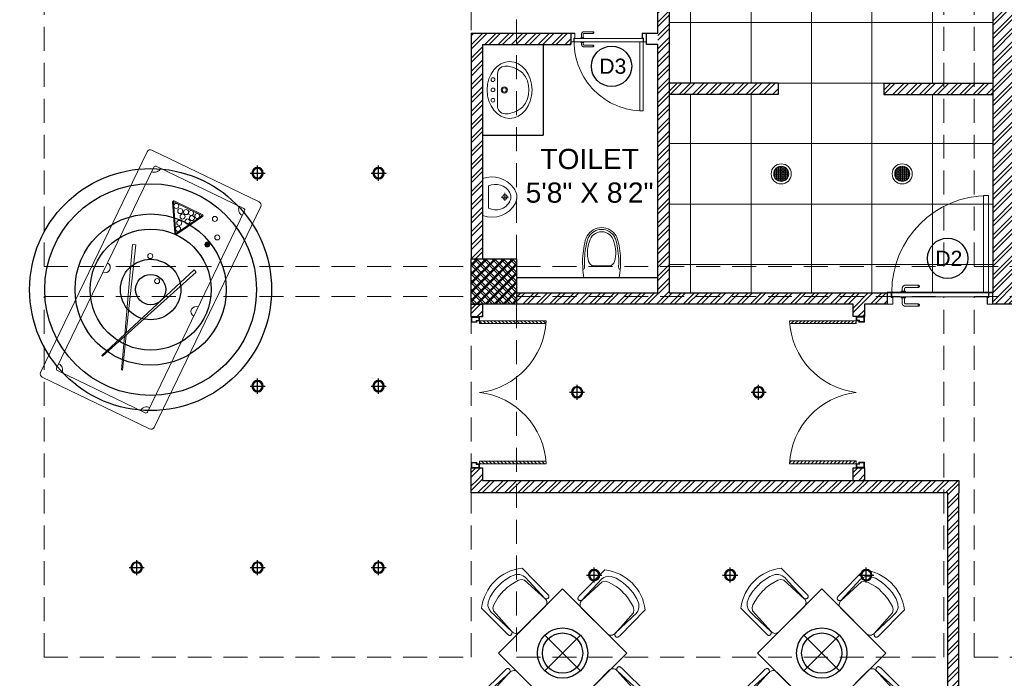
# Model space of a CAD drawing. Header units: inches. Extents: x 105152 to 158499, y 12149 to 30915.
# Tile 18 of 256: x 123358 to 123748, y 17876 to 18137. Entities that reach past the tile are written whole.
import ezdxf

# ---------------------------------------------------------------- set-up
doc = ezdxf.new("R2010")
doc.units = ezdxf.units.IN
doc.header["$MEASUREMENT"] = 0
doc.linetypes.add('HIDDEN', pattern=[0.375, 0.25, -0.125])
doc.layers.add('15w led', color=7, linetype='Continuous', true_color=0xe600e6)
doc.layers.add('PD_BASE', color=8, linetype='Continuous', transparency=0.5)
for name, color, linetype, lineweight in [('PD_COLUMN', 2, 'Continuous', 60), ('PD_DOOR', 42, 'Continuous', 25), ('PD_ELEVATION_03', 80, 'Continuous', 25), ('PD_FIXTURE', 21, 'Continuous', 25), ('PD_HATCH', 45, 'Continuous', 9)]:
    doc.layers.add(name, color=color, linetype=linetype, lineweight=lineweight)
doc.layers.add('PD_LIGHTING', color=23, linetype='Continuous')
doc.styles.get("Standard").update_dxf_attribs({"font": 'arial.ttf', "height": 6})
doc.styles.add('style1', font='arial.ttf', dxfattribs={"height": 500})
pattern_1 = [(45, (-9858.2517, -1236.3267), (-2.65165043, 2.65165043), []), (45, (-9856.484, -1236.3267), (-2.65165043, 2.65165043), [])]

# ---------------------------------------------------------------- blocks, each defined once
blk = doc.blocks.new('LGIHT46E')
for p, q in [((7.07, 7.07), (-7.07, -7.07)), ((-7.07, 7.07), (7.07, -7.07))]:
    blk.add_line(p, q)
for radius in [10, 8]:
    blk.add_circle((0, 0), radius)
blk = doc.blocks.new('columns2')
at = {"layer": 'PD_HATCH', "lineweight": 5}
h = blk.add_hatch(dxfattribs=at)
h.set_pattern_fill('ANSI37', color=173, scale=20)
h.paths.add_polyline_path([(387, -250), (387, -268), (369, -268), (369, -250)])
h.paths.add_polyline_path([(18, 0), (18, -15), (0, -15), (0, 0)])
h.paths.add_polyline_path([(18, -828), (18, -813), (0, -813), (0, -828)])
h.paths.add_polyline_path([(201, -870), (186, -870), (186, -888), (201, -888)])
h.paths.add_polyline_path([(570, -870), (555, -870), (555, -888), (570, -888)])
h.paths.add_polyline_path([(754.5, -870), (739.5, -870), (739.5, -888), (754.5, -888)])
h.paths.add_polyline_path([(934.5, -870), (919.5, -870), (919.5, -888), (934.5, -888)])
h.paths.add_polyline_path([(385.5, -870), (370.5, -870), (370.5, -888), (385.5, -888)])
h.paths.add_polyline_path([(201, 42), (186, 42), (186, 60), (201, 60)])
h.paths.add_polyline_path([(387, -578), (387, -560), (369, -560), (369, -578)])
h.paths.add_polyline_path([(1116, -731.5), (1116, -716.5), (1098, -716.5), (1098, -731.5)])
h.paths.add_polyline_path([(1116, -111.5), (1116, -96.5), (1098, -96.5), (1098, -111.5)])
h.paths.add_polyline_path([(1116, -561.5), (1116, -576.5), (1098, -576.5), (1098, -561.5)])
h.paths.add_polyline_path([(1116, -251.5), (1116, -266.5), (1098, -266.5), (1098, -251.5)])
h.paths.add_polyline_path([(0, -731.5), (0, -716.5), (18, -716.5), (18, -731.5)])
h.paths.add_polyline_path([(0, -111.5), (0, -96.5), (18, -96.5), (18, -111.5)])
h.paths.add_polyline_path([(0, -406.5), (0, -421.5), (18, -421.5), (18, -406.5)])
h.paths.add_polyline_path([(0, -561.5), (0, -576.5), (18, -576.5), (18, -561.5)])
h.paths.add_polyline_path([(0, -251.5), (0, -266.5), (18, -266.5), (18, -251.5)])
h.paths.add_polyline_path([(993, -111.5), (993, -99.5), (984, -99.5), (984, -111.5)])
h.paths.add_polyline_path([(993, -189.5), (993, -201.5), (984, -201.5), (984, -189.5)])
h.paths.add_polyline_path([(903, -111.5), (903, -99.5), (912, -99.5), (912, -111.5)])
h.paths.add_polyline_path([(903, -189.5), (903, -201.5), (912, -201.5), (912, -189.5)])
h.paths.add_polyline_path([(75, -870), (60, -870), (60, -888), (75, -888)])
h.paths.add_polyline_path([(1116, -870), (1101, -870), (1101, -888), (1116, -888)])
h.paths.add_polyline_path([(75, 42), (60, 42), (60, 60), (75, 60)])
h.paths.add_polyline_path([(570, 42), (555, 42), (555, 60), (570, 60)])
h.paths.add_polyline_path([(754.5, 42), (739.5, 42), (739.5, 60), (754.5, 60)])
h.paths.add_polyline_path([(934.5, 42), (919.5, 42), (919.5, 60), (934.5, 60)])
h.paths.add_polyline_path([(385.5, 42), (370.5, 42), (370.5, 60), (385.5, 60)])
h.paths.add_polyline_path([(1116, 42), (1101, 42), (1101, 60), (1116, 60)])
h.paths.add_polyline_path([(738, -250), (738, -268), (756, -268), (756, -250)])
h.paths.add_polyline_path([(756, -578), (756, -560), (738, -560), (738, -578)])
at = {"layer": 'PD_COLUMN', "color": 173, "lineweight": 5}
blk.add_lwpolyline([(387, -250), (387, -268), (369, -268), (369, -250)], close=True, dxfattribs=at)
at = {"layer": 'PD_HATCH', "color": 173, "linetype": 'HIDDEN', "lineweight": 5, "ltscale": 38}
for p, q in [((199.5, -253), (199.5, -107)), ((369, -107), (369, -250)), ((387, -250), (387, -107)), ((556.5, -253), (556.5, -107)), ((568.5, -253), (568.5, -107)), ((199.5, -253), (369, -253)), ((387, -253), (556.5, -253)), ((568.5, -253), (738, -253)), ((199.5, -408), (199.5, -265)), ((199.5, -265), (369, -265)), ((387, -265), (556.5, -265)), ((556.5, -408), (556.5, -265)), ((568.5, -408), (568.5, -265)), ((568.5, -265), (738, -265)), ((369, -408), (369, -268)), ((387, -268), (387, -408)), ((199.5, -408), (369, -408)), ((387, -408), (556.5, -408)), ((568.5, -408), (738, -408))]:
    blk.add_line(p, q, dxfattribs=at)
blk = doc.blocks.new('ight 18w')
at = {"lineweight": 25}
for p, q in [((6, 0), (-6, 0)), ((0, 6), (0, -6))]:
    blk.add_line(p, q, dxfattribs=at)
for radius in [4.5, 3.75]:
    blk.add_circle((0, 0), radius, dxfattribs=at)
blk = doc.blocks.new('lgithpnelrt4')
at = {"lineweight": 5}
h = blk.add_hatch(dxfattribs=at)
h.set_pattern_fill('DOTS', color=256, scale=5)
h.set_pattern_definition([(0, (-126829, -18216), (0.15625, 0.3125), [0, -0.3125])])
edge = h.paths.add_edge_path()
edge.add_ellipse((0, 0), major_axis=(3, 0), ratio=1, start_angle=0, end_angle=360)
for radius in [4, 3]:
    blk.add_circle((0, 0), radius, dxfattribs=at)
blk = doc.blocks.new('KITCHEN CEILING45')
at = {"layer": 'PD_ELEVATION_03', "lineweight": 5}
blk.add_lwpolyline([(-201, 305.5), (-190.5, 305.5), (-190.5, 314.5), (-21, 314.5), (-21, 305.5), (-6, 305.5), (-6, 314.5), (0, 314.5), (0, 83.2), (-43.25, 83.2), (-43.25, 78.7), (0, 78.7), (0, 0), (-128.5, 0), (-128.5, 77.75), (-128.5, 78.7), (-85.25, 78.7), (-85.25, 83.2), (-128.5, 83.2), (-128.5, 155.5), (-201, 155.5), (-201, 305.5)], dxfattribs=at)
for points in [[(0, 283), (-190.5, 283), (-190.5, 314.5), (0, 314.5)], [(-85.29, 258.23), (-22.3, 258.23), (-22.3, 226.74), (-85.29, 226.74)]]:
    blk.add_lwpolyline(points, close=True, dxfattribs=at)
at = {"layer": 'PD_FIXTURE', "lineweight": 5}
for p, q in [((-192, 155.5), (-192, 305.5)), ((-168, 155.5), (-168, 283)), ((-144, 155.5), (-144, 283)), ((-120, 83.2), (-120, 283)), ((-96, 83.2), (-96, 283)), ((-72, 258.23), (-72, 283)), ((-48, 258.23), (-48, 283)), ((-24, 258.23), (-24, 283)), ((0, 275.2), (-201, 275.2)), ((-85.29, 251.2), (-201, 251.2)), ((0, 251.2), (-22.3, 251.2)), ((-85.29, 227.2), (-201, 227.2)), ((-72, 0), (-72, 226.74)), ((-48, 0), (-48, 226.74)), ((-24, 83.2), (-24, 226.74)), ((0, 227.2), (-22.3, 227.2)), ((0, 203.2), (-201, 203.2)), ((0, 179.2), (-201, 179.2)), ((0, 155.2), (-128.5, 155.2)), ((0, 131.2), (-128.5, 131.2)), ((0, 107.2), (-128.5, 107.2)), ((-43.25, 83.2), (-85.25, 83.2)), ((-120, 78.7), (-120, 0)), ((-96, 78.7), (-96, 0)), ((-24, 78.7), (-24, 0)), ((0, 59.2), (-128.5, 59.2)), ((0, 35.2), (-128.5, 35.2)), ((0, 11.2), (-128.5, 11.2))]:
    blk.add_line(p, q, dxfattribs=at)
at = {"layer": 'PD_LIGHTING'}
for p in [(-36, 266.72), (-156, 263.2), (-108, 263.2), (-156, 191.2), (-84, 167.2), (-36, 167.2), (-84, 119.2), (-36, 119.2), (-84, 47.2), (-36, 47.2)]:
    blk.add_blockref('lgithpnelrt4', p, dxfattribs=at)
blk = doc.blocks.new('A$C24556D30')
at = {"color": 251, "lineweight": 5}
for p, q in [((170, 400), (170, 20)), ((300, 210), (300, 292)), ((300, 210), (300, 128))]:
    blk.add_line(p, q, dxfattribs=at)
for points in [[(280, 413, 0.02753), (170, 400, 0.02753)], [(570, 386, 0.054905), (350, 415, 0.054905)], [(565, 366, 0.054905), (350, 395, 0.054905)], [(300, 210), (300, 290, 0.704392)], [(300, 210), (300, 130, -0.704392)], [(170, 20, 0.02753), (280, 7, 0.02753)], [(565, 54, -0.054905), (350, 25, -0.054905)], [(570, 34, -0.054905), (350, 5, -0.054905)]]:
    blk.add_lwpolyline(points, format="xyb", dxfattribs=at)
for centre, radius, start, end in [((280, 413), 20, 184.5905, 273.8823), ((350, -585), 1000, 90, 94.0204), ((350, -585), 980, 90, 94.0204), ((360, 292), 60, 105.9249, 180), ((439, 15), 348, 69.701, 105.9249), ((530, 210), 135, 0, 77.2425), ((530, 210), 160, 60, 77.2425), ((530, 210), 180, 60, 77.2425), ((530, 210), 160, 0, 60), ((530, 210), 180, 0, 60), ((360, 128), 60, 180, 254.0751), ((530, 210), 135, 282.7575, 0), ((530, 210), 160, 300, 0), ((530, 210), 180, 300, 0), ((280, 7), 20, 86.1177, 175.4095), ((350, 1005), 1000, 265.9796, 270), ((350, 1005), 980, 265.9796, 270), ((439, 405), 348, 254.0751, 290.299), ((530, 210), 160, 282.7575, 300), ((530, 210), 180, 282.7575, 300)]:
    blk.add_arc(centre, radius, start, end, dxfattribs=at)
blk = doc.blocks.new('LAVA1')
at = {"color": 251, "linetype": 'ByBlock', "lineweight": 5}
blk.add_lwpolyline([(-52.2, 182.6, 0.374236), (182.1, -52.2, 0.103818), (303.6, -13.9, 0.071348), (327, 1.8), (349.9, 24.6, 0.399589), (350, 123.6), (129.5, 344, 0.433457), (24.9, 350.2), (2, 327.3, 0.071348), (-13.7, 304, 0.103818)], format="xyb", close=True, dxfattribs=at)
for centre, radius in [((197.3, 338.6), 18), ((190.4, 190.4), 30), ((190.4, 190.4), 20), ((267.9, 267.8), 18), ((338.6, 197.1), 18)]:
    blk.add_circle(centre, radius, dxfattribs=at)
blk.add_ellipse((153.7, 153.7), major_axis=(194.7, -194.7), ratio=0.789646, dxfattribs=at)
blk = doc.blocks.new('A$C4B735736')
at = {"color": 251, "lineweight": 5}
for p, q in [((157.8, 220), (235.8, 220)), ((199.8, 256), (199.8, 184)), ((89.8, 60), (310, 60))]:
    blk.add_line(p, q, dxfattribs=at)
blk.add_lwpolyline([(247.6, 331.1, 0.268007), (111.4, 308.7, 0.334548), (15.8, 0), (383.9, 0, 0.372324), (260.1, 326.4, 0.066802)], format="xyb", close=True, dxfattribs=at)
blk.add_circle((198.8, 221), 23, dxfattribs=at)
for centre, radius, start, end in [((231.9, 130.6), 158.7, 119.10321, 206.41404), ((199.9, 180), 100, 51.34595, 129.06176), ((167.9, 130.6), 158.7, 333.58596, 60.70139)]:
    blk.add_arc(centre, radius, start, end, dxfattribs=at)
blk = doc.blocks.new('door')
at = {"lineweight": 5}
h = blk.add_hatch(dxfattribs=at)
h.set_pattern_fill('ANSI31', color=251, scale=10, style=0)
h.set_pattern_definition([(45, (10752.127, -6120.4824), (-0.883883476, 0.883883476), [])])
edge = h.paths.add_edge_path()
edge.add_arc((-14403.84, -18781.42), 31.42, 180, 182.3452)
edge.add_line((-14435.23, -18782.7), (-14403.84, -18782.7))
edge.add_line((-14403.84, -18782.7), (-14403.84, -18781.42))
edge.add_line((-14403.84, -18781.42), (-14435.26, -18781.42))
h = blk.add_hatch(dxfattribs=at)
h.set_pattern_fill('ANSI31', color=251, scale=10, style=0)
h.set_pattern_definition([(45, (10752.127, -6123.4768), (-0.883883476, 0.883883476), [])])
edge = h.paths.add_edge_path()
edge.add_arc((-14403.84, -18848.7), 31.42, 177.6548, 180, ccw=False)
edge.add_line((-14435.23, -18847.41), (-14403.84, -18847.41))
edge.add_line((-14403.84, -18847.41), (-14403.84, -18848.7))
edge.add_line((-14403.84, -18848.7), (-14435.26, -18848.7))
at = {"color": 251, "lineweight": 5}
for p, q in [((-14403.84, -18780.13), (-14403.84, -18782.7)), ((-14403.84, -18781.42), (-14435.26, -18781.42)), ((-14403.84, -18782.7), (-14435.23, -18782.7)), ((-14403.84, -18848.7), (-14435.26, -18848.7)), ((-14403.84, -18847.41), (-14435.23, -18847.41)), ((-14403.84, -18849.98), (-14403.84, -18847.41))]:
    blk.add_line(p, q, dxfattribs=at)
for points in [[(-14399.98, -18782.06), (-14399.98, -18779.49), (-14403.84, -18779.49), (-14403.84, -18781.42), (-14402.55, -18781.42), (-14402.55, -18782.06), (-14399.98, -18782.06)], [(-14399.98, -18848.05), (-14399.98, -18850.62), (-14403.84, -18850.62), (-14403.84, -18848.7), (-14402.55, -18848.7), (-14402.55, -18848.05), (-14399.98, -18848.05)]]:
    blk.add_lwpolyline(points, dxfattribs=at)
for points in [[(-14400.24, -18781.8), (-14400.24, -18779.74), (-14403.58, -18779.74), (-14403.58, -18781.16), (-14402.3, -18781.16), (-14402.3, -18781.8)], [(-14400.24, -18848.31), (-14400.24, -18850.37), (-14403.58, -18850.37), (-14403.58, -18848.95), (-14402.3, -18848.95), (-14402.3, -18848.31)]]:
    blk.add_lwpolyline(points, close=True, dxfattribs=at)
for centre, radius, start, end in [((-14399.51, -18779.61), 35.79, 182.8848, 263.0539), ((-14399.87, -18850.35), 35.42, 96.4258, 177.3294)]:
    blk.add_arc(centre, radius, start, end, dxfattribs=at)
blk = doc.blocks.new('door 1')
at = {"layer": 'PD_DOOR', "color": 251, "lineweight": 5}
for p, q in [((160473, 15356), (160473, 15360)), ((160473, 15360), (160473, 15356)), ((160603, 15360), (160473, 15360)), ((160473, 15360), (160473, 15336)), ((160473, 15360), (160473, 15360)), ((160473, 15335), (160473, 15360)), ((159756, 15338), (159696, 15338)), ((159696, 15338), (159696, 15313)), ((159696, 15313), (159696, 15338)), ((159696, 15338), (159756, 15338)), ((159696, 15213), (159696, 15338)), ((159696, 15313), (159698, 15313)), ((159698, 15313), (159696, 15313)), ((159698, 15313), (159698, 15336)), ((159698, 15336), (159754, 15336)), ((159754, 15336), (159698, 15336)), ((159698, 15336), (159698, 15313)), ((159754, 15268), (159739, 15268)), ((159739, 15268), (159739, 15215)), ((159739, 15215), (159739, 15268)), ((159739, 15268), (159754, 15268)), ((159741, 15213), (159741, 15266)), ((159741, 15266), (159756, 15266)), ((159756, 15266), (159741, 15266)), ((159741, 15266), (159741, 15213)), ((160748, 15263), (159744, 15263)), ((159744, 15263), (159744, 15213)), ((160748, 15263), (159744, 15263)), ((159744, 15263), (159744, 15213)), ((159754, 15336), (159754, 15268)), ((159754, 15268), (159754, 15336)), ((159756, 15266), (159756, 15338)), ((159756, 15338), (159756, 15266)), ((160473, 15335), (160473, 15339)), ((160473, 15339), (160473, 15335)), ((160473, 15336), (160473, 15335)), ((160473, 15335), (160603, 15335)), ((160605, 15273), (160605, 15263)), ((160622, 15273), (160605, 15273)), ((160605, 15273), (160622, 15273)), ((160650, 15263), (160605, 15263)), ((160605, 15263), (160650, 15263)), ((160615, 15323), (160615, 15273)), ((160640, 15273), (160615, 15273)), ((160615, 15273), (160622, 15273)), ((160618, 15268), (160618, 15263)), ((160638, 15268), (160618, 15268)), ((160618, 15268), (160638, 15268)), ((160638, 15263), (160618, 15263)), ((160618, 15263), (160638, 15263)), ((160622, 15273), (160625, 15273)), ((160625, 15273), (160628, 15273)), ((160628, 15273), (160631, 15273)), ((160628, 15273), (160650, 15273)), ((160631, 15273), (160634, 15273)), ((160634, 15273), (160640, 15273)), ((160650, 15273), (160634, 15273)), ((160638, 15263), (160638, 15268)), ((160640, 15273), (160640, 15323)), ((160650, 15263), (160650, 15273)), ((160796, 15338), (160736, 15338)), ((160736, 15338), (160736, 15266)), ((160736, 15266), (160736, 15338)), ((160736, 15338), (160796, 15338)), ((160736, 15266), (160751, 15266)), ((160751, 15266), (160736, 15266)), ((160738, 15268), (160738, 15336)), ((160738, 15336), (160794, 15336)), ((160794, 15336), (160738, 15336)), ((160738, 15336), (160738, 15268)), ((160753, 15268), (160738, 15268)), ((160738, 15268), (160753, 15268)), ((160748, 15213), (160748, 15263)), ((160748, 15263), (160748, 15213)), ((160751, 15266), (160751, 15213)), ((160751, 15213), (160751, 15266)), ((160753, 15215), (160753, 15268)), ((160753, 15268), (160753, 15215)), ((160794, 15336), (160794, 15313)), ((160794, 15313), (160794, 15336)), ((160794, 15313), (160796, 15313)), ((160796, 15313), (160794, 15313)), ((160796, 15313), (160796, 15338)), ((160796, 15338), (160796, 15313)), ((160796, 15338), (160796, 15213)), ((159698, 15238), (159696, 15238)), ((159696, 15238), (159696, 15213)), ((159696, 15213), (159696, 15238)), ((159696, 15238), (159698, 15238)), ((159696, 15213), (159741, 15213)), ((159741, 15213), (159696, 15213)), ((159696, 15213), (159744, 15213)), ((159744, 15213), (159696, 15213)), ((159698, 15215), (159698, 15238)), ((159698, 15238), (159698, 15215)), ((159739, 15215), (159698, 15215)), ((159698, 15215), (159739, 15215)), ((159794, 15213), (159744, 15213)), ((159744, 15213), (159744, 14209)), ((159744, 15213), (160748, 15213)), ((159744, 15213), (159794, 15213)), ((159744, 15213), (159794, 15213)), ((159794, 15213), (159744, 15213)), ((159794, 14209), (159794, 15213)), ((159794, 15213), (160748, 15213)), ((159794, 15213), (160748, 15213)), ((160748, 15213), (159794, 15213)), ((160473, 15165), (160473, 15161)), ((160473, 15161), (160473, 15165)), ((160603, 15165), (160473, 15165)), ((160473, 15165), (160473, 15141)), ((160473, 15165), (160473, 15165)), ((160473, 15140), (160473, 15165)), ((160473, 15144), (160473, 15140)), ((160473, 15140), (160473, 15144)), ((160605, 15213), (160605, 15203)), ((160605, 15213), (160650, 15213)), ((160639, 15213), (160605, 15213)), ((160605, 15203), (160650, 15203)), ((160650, 15203), (160605, 15203)), ((160615, 15203), (160615, 15178)), ((160615, 15203), (160640, 15203)), ((160640, 15203), (160615, 15203)), ((160618, 15213), (160618, 15208)), ((160618, 15213), (160638, 15213)), ((160618, 15213), (160618, 15213)), ((160638, 15213), (160618, 15213)), ((160618, 15208), (160638, 15208)), ((160638, 15208), (160618, 15208)), ((160638, 15208), (160638, 15213)), ((160650, 15213), (160639, 15213)), ((160640, 15178), (160640, 15203)), ((160650, 15203), (160650, 15213)), ((160748, 15213), (160796, 15213)), ((160796, 15213), (160748, 15213)), ((160751, 15213), (160796, 15213)), ((160796, 15213), (160751, 15213)), ((160794, 15215), (160753, 15215)), ((160753, 15215), (160794, 15215)), ((160796, 15238), (160794, 15238)), ((160794, 15238), (160794, 15215)), ((160794, 15215), (160794, 15238)), ((160794, 15238), (160796, 15238)), ((160796, 15213), (160796, 15238)), ((160796, 15238), (160796, 15213)), ((160473, 15141), (160473, 15140)), ((160473, 15140), (160603, 15140)), ((159744, 14209), (159794, 14209))]:
    blk.add_line(p, q, dxfattribs=at)
at = {"layer": 'PD_DOOR', "color": 251, "lineweight": 5, "flags": 128}
for points in [[(160460, 15348), (160460, 15348), (160460, 15349), (160461, 15349), (160461, 15350), (160461, 15350), (160461, 15351), (160461, 15351), (160461, 15352), (160461, 15352), (160461, 15353), (160462, 15353), (160462, 15353), (160462, 15354), (160462, 15354), (160463, 15355), (160463, 15355), (160463, 15356), (160464, 15356), (160464, 15356), (160464, 15357), (160465, 15357), (160465, 15357), (160465, 15358), (160466, 15358), (160466, 15358), (160467, 15358), (160467, 15359), (160467, 15359), (160468, 15359), (160468, 15359), (160469, 15359), (160469, 15360), (160470, 15360), (160470, 15360), (160471, 15360), (160471, 15360), (160472, 15360), (160472, 15360), (160473, 15360), (160473, 15360)], [(160473, 15335), (160472, 15335), (160472, 15335), (160471, 15335), (160471, 15335), (160470, 15335), (160470, 15336), (160469, 15336), (160469, 15336), (160469, 15336), (160468, 15336), (160468, 15336), (160467, 15337), (160467, 15337), (160466, 15337), (160466, 15337), (160465, 15338), (160465, 15338), (160465, 15338), (160464, 15339), (160464, 15339), (160464, 15339), (160463, 15340), (160463, 15340), (160463, 15340), (160462, 15341), (160462, 15341), (160462, 15342), (160462, 15342), (160461, 15343), (160461, 15343), (160461, 15344), (160461, 15344), (160461, 15345), (160461, 15345), (160461, 15346), (160461, 15346), (160460, 15347), (160460, 15347), (160460, 15348), (160460, 15348)], [(160640, 15323), (160640, 15324), (160640, 15326), (160640, 15327), (160640, 15329), (160640, 15330), (160639, 15332), (160639, 15333), (160639, 15334), (160638, 15336), (160637, 15337), (160637, 15339), (160636, 15340), (160635, 15341), (160635, 15343), (160634, 15344), (160633, 15345), (160632, 15346), (160631, 15347), (160630, 15348), (160629, 15350), (160628, 15351), (160627, 15352), (160626, 15352), (160624, 15353), (160623, 15354), (160622, 15355), (160621, 15356), (160619, 15356), (160618, 15357), (160617, 15358), (160615, 15358), (160614, 15359), (160612, 15359), (160611, 15359), (160609, 15360), (160608, 15360), (160606, 15360), (160605, 15360), (160603, 15360), (160603, 15360)], [(160603, 15335), (160603, 15335), (160604, 15335), (160604, 15335), (160605, 15335), (160605, 15335), (160606, 15335), (160606, 15335), (160607, 15335), (160607, 15334), (160608, 15334), (160608, 15334), (160609, 15334), (160609, 15333), (160610, 15333), (160610, 15333), (160610, 15333), (160611, 15332), (160611, 15332), (160612, 15332), (160612, 15331), (160612, 15331), (160613, 15331), (160613, 15330), (160613, 15330), (160613, 15329), (160614, 15329), (160614, 15329), (160614, 15328), (160614, 15328), (160615, 15327), (160615, 15327), (160615, 15326), (160615, 15326), (160615, 15325), (160615, 15325), (160615, 15324), (160615, 15324), (160615, 15323), (160615, 15323), (160615, 15323)], [(160460, 15153), (160460, 15153), (160460, 15154), (160461, 15154), (160461, 15155), (160461, 15155), (160461, 15156), (160461, 15156), (160461, 15157), (160461, 15157), (160461, 15158), (160462, 15158), (160462, 15158), (160462, 15159), (160462, 15159), (160463, 15160), (160463, 15160), (160463, 15161), (160464, 15161), (160464, 15161), (160464, 15162), (160465, 15162), (160465, 15162), (160465, 15163), (160466, 15163), (160466, 15163), (160467, 15163), (160467, 15164), (160467, 15164), (160468, 15164), (160468, 15164), (160469, 15164), (160469, 15165), (160470, 15165), (160470, 15165), (160471, 15165), (160471, 15165), (160472, 15165), (160472, 15165), (160473, 15165), (160473, 15165)], [(160473, 15140), (160472, 15140), (160472, 15140), (160471, 15140), (160471, 15140), (160470, 15140), (160470, 15141), (160469, 15141), (160469, 15141), (160469, 15141), (160468, 15141), (160468, 15141), (160467, 15142), (160467, 15142), (160466, 15142), (160466, 15142), (160465, 15143), (160465, 15143), (160465, 15143), (160464, 15144), (160464, 15144), (160464, 15144), (160463, 15145), (160463, 15145), (160463, 15145), (160462, 15146), (160462, 15146), (160462, 15147), (160462, 15147), (160461, 15148), (160461, 15148), (160461, 15149), (160461, 15149), (160461, 15150), (160461, 15150), (160461, 15151), (160461, 15151), (160460, 15152), (160460, 15152), (160460, 15153), (160460, 15153)], [(160603, 15140), (160604, 15140), (160606, 15140), (160607, 15140), (160609, 15141), (160610, 15141), (160612, 15141), (160613, 15142), (160615, 15142), (160616, 15143), (160618, 15143), (160619, 15144), (160620, 15144), (160622, 15145), (160623, 15146), (160624, 15147), (160625, 15148), (160627, 15148), (160628, 15149), (160629, 15150), (160630, 15152), (160631, 15153), (160632, 15154), (160633, 15155), (160634, 15156), (160634, 15157), (160635, 15159), (160636, 15160), (160637, 15161), (160637, 15163), (160638, 15164), (160638, 15165), (160639, 15167), (160639, 15168), (160640, 15170), (160640, 15171), (160640, 15173), (160640, 15174), (160640, 15176), (160640, 15177), (160640, 15178)], [(160615, 15178), (160615, 15177), (160615, 15177), (160615, 15176), (160615, 15176), (160615, 15175), (160615, 15175), (160615, 15174), (160615, 15174), (160615, 15173), (160614, 15173), (160614, 15172), (160614, 15172), (160614, 15171), (160614, 15171), (160613, 15171), (160613, 15170), (160613, 15170), (160612, 15169), (160612, 15169), (160612, 15169), (160611, 15168), (160611, 15168), (160611, 15168), (160610, 15167), (160610, 15167), (160609, 15167), (160609, 15167), (160608, 15166), (160608, 15166), (160607, 15166), (160607, 15166), (160607, 15166), (160606, 15166), (160606, 15165), (160605, 15165), (160605, 15165), (160604, 15165), (160604, 15165), (160603, 15165), (160603, 15165)]]:
    blk.add_lwpolyline(points, dxfattribs=at)
at = {"layer": 'PD_DOOR', "color": 251, "lineweight": 5}
blk.add_arc((159744, 15213), 1004, 270, 0, dxfattribs=at)
blk = doc.blocks.new('DOOR1')
at = {"color": 251, "xscale": 0.03818181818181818, "yscale": 0.03818181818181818, "zscale": 0.03818181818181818, "rotation": 90}
blk.add_blockref('door 1', (-2370.94, -8406.75), dxfattribs=at)
blk = doc.blocks.new('SNOOKER T')
at = {"lineweight": 5, "ltscale": 12}
h = blk.add_hatch(color=251, dxfattribs=at)
h.dxf.hatch_style = 1
h.paths.add_polyline_path([(-13082.48, -18423.94, 1), (-13080.63, -18423.94, 1)])
at = {"color": 251, "linetype": 'ByBlock', "lineweight": 5}
for p, q in [((-13134.22, -18407.15), (-13134.33, -18407.43)), ((-13135.8, -18415.28), (-13135.69, -18415.56))]:
    blk.add_line(p, q, dxfattribs=at)
at = {"color": 251, "lineweight": 5}
for points in [[(-13150.47, -18435.5), (-13060.45, -18435.5, 0.414214), (-13059.21, -18434.26), (-13059.21, -18390.48, 0.414214), (-13060.45, -18389.25), (-13150.47, -18389.25, 0.414214), (-13151.7, -18390.48), (-13151.7, -18434.26, 0.414214)], [(-13146.46, -18430.87), (-13064.46, -18430.87, 0.414214), (-13063.84, -18430.26), (-13063.84, -18394.49, 0.414214), (-13064.46, -18393.88), (-13146.46, -18393.88, 0.414214), (-13147.08, -18394.49), (-13147.08, -18430.26, 0.414214)]]:
    blk.add_lwpolyline(points, format="xyb", close=True, dxfattribs=at)
at = {"color": 251, "linetype": 'ByBlock', "lineweight": 5}
for points in [[(-13123.66, -18411.26), (-13093.03, -18400.28), (-13093.42, -18399.23), (-13124.42, -18410.96)], [(-13125.12, -18411.22), (-13136.67, -18415.6), (-13136.56, -18415.88), (-13124.39, -18411.52)]]:
    blk.add_lwpolyline(points, dxfattribs=at)
for points in [[(-13073.06, -18417.87, 0.577193), (-13072.42, -18417.49), (-13072.42, -18406.04, 0.577193), (-13073.06, -18405.66), (-13082.99, -18411.39, 0.577665), (-13082.99, -18412.14)], [(-13072.89, -18417.57, 0.577193), (-13072.76, -18417.49), (-13072.76, -18406.04, 0.577193), (-13072.89, -18405.96), (-13082.82, -18411.69, 0.577665), (-13082.82, -18411.84)]]:
    blk.add_lwpolyline(points, format="xyb", close=True, dxfattribs=at)
blk.add_lwpolyline([(-13092, -18423.61), (-13135.08, -18406.8), (-13135.19, -18407.09), (-13092.41, -18424.65)], close=True, dxfattribs=at)
for centre in [(-13094.46, -18406.9), (-13074.8, -18409.66), (-13073.72, -18407.51), (-13101.63, -18413.18), (-13081.02, -18411.74), (-13078.87, -18411.2), (-13077.07, -18413.71), (-13076.23, -18411.27), (-13074.2, -18411.74), (-13073.72, -18413.51), (-13075.28, -18414.61), (-13073.72, -18416.03), (-13081.55, -18423.94), (-13071.87, -18422.33), (-13077.61, -18426.09)]:
    blk.add_circle(centre, 0.925, dxfattribs=at)
at = {"color": 251, "lineweight": 5}
for centre, radius, start, end in [((-13147.08, -18393.88), 2.47, 270, 0), ((-13105.46, -18393.88), 1.85, 180, 0), ((-13063.84, -18393.88), 2.47, 180, 270), ((-13147.08, -18430.87), 2.47, 0, 90), ((-13105.46, -18430.87), 1.85, 0, 180), ((-13063.84, -18430.87), 2.47, 90, 180)]:
    blk.add_arc(centre, radius, start, end, dxfattribs=at)
blk = doc.blocks.new('A$C57124B3B')
at = {"color": 251, "lineweight": 5}
for p, q in [((46, 504), (46, 109)), ((665, 109), (665, 506))]:
    blk.add_line(p, q, dxfattribs=at)
for points in [[(100, 525), (95, 530), (90, 534), (86, 537), (82, 539), (78, 541), (75, 542), (71, 542), (68, 542), (66, 541), (63, 541), (61, 540), (59, 539), (57, 538), (55, 537), (54, 535), (52, 534), (51, 532), (50, 529), (49, 526), (48, 522), (47, 516), (46, 509), (46, 506)], [(610, 525), (615, 530), (620, 534), (624, 537), (629, 539), (632, 541), (636, 542), (639, 542), (642, 542), (645, 541), (647, 541), (650, 540), (652, 539), (653, 538), (655, 537), (657, 535), (658, 534), (659, 532), (660, 529), (662, 526), (663, 522), (664, 516), (664, 509), (665, 506)], [(100, 525), (92, 265), (90, 207), (95, 175), (111, 140), (143, 111), (197, 86), (269, 70), (318, 65), (357, 65)], [(610, 525), (619, 265), (621, 207), (615, 175), (599, 140), (568, 111), (513, 86), (441, 70), (392, 65), (354, 65)]]:
    blk.add_lwpolyline(points, dxfattribs=at)
blk.add_lwpolyline([(353, 144), (310, 144), (260, 151), (165, 175), (136, 193), (116, 221), (100, 522, -0.429937), (157, 583), (553, 583, -0.429937), (610, 522), (594, 221), (575, 193), (545, 175), (450, 151), (401, 144), (357, 144)], format="xyb", dxfattribs=at)
blk.add_arc((355, 499), 498, 231.563, 308.437, dxfattribs=at)
blk = doc.blocks.new('5T2G3')
at = {"color": 251, "lineweight": 5}
blk.add_lwpolyline([(-65.1, 22.42), (-29.1, 22.42), (-29.1, 58.42), (-65.1, 58.42)], close=True, dxfattribs=at)
at = {"color": 251, "extrusion": (0, 0, -1), "yscale": 0.03640297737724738, "zscale": -0.03640297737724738}
for p, xscale, rotation in [((58.84, 79.7), 0.03640297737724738, 180.3099349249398), ((86.38, 27.68), 0.03640297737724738, 90.30993492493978), ((7.82, 27.68), -0.03640297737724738, 269.6900650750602), ((58.84, 1.14), -0.03640297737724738, 359.6900650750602)]:
    blk.add_blockref('A$C57124B3B', p, dxfattribs=dict(at, xscale=xscale, rotation=rotation))

msp = doc.modelspace()

# ---------------------------------------------------------------- hatches: boundary and pattern name
at = {"layer": 'PD_BASE'}
h = msp.add_hatch(dxfattribs=at)
h.set_pattern_fill('ANSI32', color=256, scale=10)
h.set_pattern_definition([(45, (123733.2206, 18110.045), (-2.65165, 2.65165), []), (45, (123734.9884, 18110.045), (-2.65165, 2.65165), [])])
h.paths.add_polyline_path([(123743.99, 18112.13), (123700.74, 18112.13), (123700.74, 18107.63), (123743.99, 18107.63)])
h.paths.add_polyline_path([(123658.74, 18112.13), (123615.49, 18112.13), (123615.49, 18107.63), (123658.74, 18107.63)], flags=17)
h.paths.add_polyline_path([(123743.99, 18028.93), (123743.99, 18024.43), (123905.99, 18024.43), (123905.99, 18028.93), (123752.99, 18028.93), (123752.99, 18118.43), (123812.99, 18118.43), (123812.99, 18094.43), (123817.49, 18094.43), (123817.49, 18118.43), (123896.99, 18118.43), (123896.99, 18090.43), (123901.49, 18090.43), (123901.49, 18249.43), (123905.99, 18249.43), (123905.99, 18253.93), (123896.99, 18253.93), (123896.99, 18127.43), (123752.99, 18127.43), (123752.99, 18343.43), (123743.99, 18343.43)])
h.paths.add_polyline_path([(123688.49, 18019.49), (123692.99, 18019.49), (123692.99, 18024.43), (123701.99, 18024.43), (123701.99, 18028.93), (123615.49, 18028.93), (123615.49, 18184.43), (123538.49, 18184.43), (123538.49, 18179.93), (123610.99, 18179.93), (123610.99, 18028.93), (123554.99, 18028.93), (123554.99, 18024.43), (123688.49, 18024.43)])
h = msp.add_hatch(dxfattribs=at)
h.set_pattern_fill('ANSI32', color=256, scale=10)
h.set_pattern_definition(pattern_1)
h.paths.add_polyline_path([(123576.49, 18131.93), (123536.99, 18131.93), (123536.99, 18042.43), (123541.49, 18042.43), (123541.49, 18127.43), (123576.49, 18127.43)])
h = msp.add_hatch(dxfattribs=at)
h.set_pattern_fill('ANSI37', color=256, scale=20)
h.set_pattern_definition([(45, (268611.2745, 44121.918), (-1.767766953, 1.767766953), []), (135, (268611.2745, 44121.918), (-1.767766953, -1.767766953), [])])
h.paths.add_polyline_path([(123554.99, 18042.43), (123554.99, 18024.43), (123536.99, 18024.43), (123536.99, 18042.43)])
h = msp.add_hatch(dxfattribs=at)
h.set_pattern_fill('ANSI32', color=256, scale=10)
h.set_pattern_definition([(45, (-9858.2517, -1171.4434), (-2.65165043, 2.65165043), []), (45, (-9856.484, -1171.4434), (-2.65165043, 2.65165043), [])])
h.paths.add_polyline_path([(123541.49, 18024.43), (123536.99, 18024.43), (123536.99, 18019.43), (123541.49, 18019.43)])
h = msp.add_hatch(dxfattribs=at)
h.set_pattern_fill('ANSI32', color=256, scale=10)
h.set_pattern_definition(pattern_1)
h.paths.add_polyline_path([(123541.49, 17959.49), (123536.99, 17959.49), (123536.99, 17954.55), (123541.49, 17954.55)])
h = msp.add_hatch(dxfattribs=at)
h.set_pattern_fill('ANSI32', color=256, scale=10)
h.set_pattern_definition([(45, (-9706.7425, -1236.3267), (-2.65165043, 2.65165043), []), (45, (-9704.9747, -1236.3267), (-2.65165043, 2.65165043), [])])
h.paths.add_polyline_path([(123693, 17959.54), (123688.5, 17959.54), (123688.5, 17954.55), (123693, 17954.55)])
h = msp.add_hatch(dxfattribs=at)
h.set_pattern_fill('ANSI32', color=256, scale=10)
h.set_pattern_definition(pattern_1)
h.paths.add_polyline_path([(123730.49, 17954.55), (123536.99, 17954.55), (123536.99, 17949.55), (123574.94, 17949.55), (123725.99, 17949.55), (123725.99, 17422.43), (123730.49, 17422.43), (123730.49, 17949.55)])

# ---------------------------------------------------------------- linework, layer by layer
at = {"layer": 'PD_BASE', "lineweight": 30}
for p, q in [((123536.99, 18131.93), (123536.99, 18042.43)), ((123536.99, 18131.93), (123576.49, 18131.93)), ((123576.49, 18131.93), (123576.49, 18127.43)), ((123541.49, 18127.43), (123541.49, 18042.43)), ((123541.49, 18127.43), (123576.49, 18127.43)), ((123658.74, 18112.13), (123615.49, 18112.13)), ((123658.74, 18112.13), (123658.74, 18107.63)), ((123700.74, 18112.13), (123743.99, 18112.13)), ((123700.74, 18112.13), (123700.74, 18107.63)), ((123658.74, 18107.63), (123615.49, 18107.63)), ((123700.74, 18107.63), (123743.99, 18107.63)), ((123730.49, 17849.15), (123730.49, 17893.89))]:
    msp.add_line(p, q, dxfattribs=at)
at = {"layer": 'PD_BASE'}
for p in [(123565.49, 18127.43), (123541.49, 18091.43)]:
    msp.add_line(p, (123565.49, 18091.43), dxfattribs=at)
at = {"layer": 'PD_BASE', "ltscale": 12}
msp.add_line((123610.99, 18034.93), (123554.99, 18034.93), dxfattribs=at)
at = {"layer": 'PD_BASE', "lineweight": 30}
for points in [[(123905.99, 18028.93), (123752.99, 18028.93), (123752.99, 18118.43), (123812.99, 18118.43), (123812.99, 18094.43), (123817.49, 18094.43), (123817.49, 18118.43), (123896.99, 18118.43), (123896.99, 18090.43), (123901.49, 18090.43), (123901.49, 18249.43), (123905.99, 18249.43), (123905.99, 18253.93), (123896.99, 18253.93), (123896.99, 18127.43), (123752.99, 18127.43), (123752.99, 18343.43), (123743.99, 18343.43), (123743.99, 18028.93), (123743.99, 18028.93)], [(123615.49, 18184.43), (123615.49, 18028.93), (123701.99, 18028.93), (123701.99, 18024.43), (123692.99, 18024.43), (123692.99, 18019.49), (123688.49, 18019.49), (123688.49, 18024.43), (123554.99, 18024.43)], [(123554.99, 18028.93), (123610.99, 18028.93), (123610.99, 18127.43), (123606.49, 18127.43), (123606.49, 18131.93), (123610.99, 18131.93), (123610.99, 18131.93), (123610.99, 18131.93), (123610.99, 18132.93), (123610.99, 18132.93), (123610.99, 18179.93)], [(123905.99, 18024.43), (123743.99, 18024.43), (123743.99, 18028.93)], [(123725.99, 17949.55), (123536.99, 17949.55), (123536.99, 17959.49), (123541.49, 17959.49), (123541.49, 17954.55), (123730.49, 17954.55), (123730.49, 17949.55)], [(123688.5, 17954.55), (123688.5, 17959.54), (123693, 17959.54), (123693, 17954.55)], [(123725.99, 17949.55), (123725.99, 17422.43), (123730.49, 17422.43), (123730.49, 17949.55)]]:
    msp.add_lwpolyline(points, dxfattribs=at)
at = {"layer": 'PD_BASE'}
msp.add_lwpolyline([(123554.99, 18042.43), (123554.99, 18024.43), (123536.99, 18024.43), (123536.99, 18042.43)], close=True, dxfattribs=at)
at = {"layer": 'PD_BASE', "lineweight": 30}
msp.add_lwpolyline([(123536.99, 18024.43), (123541.49, 18024.43), (123541.49, 18019.43), (123536.99, 18019.43)], close=True, dxfattribs=at)
at = {"layer": 'PD_BASE'}
for centre in [(123592.66, 18118.81), (123725.99, 18042.61)]:
    msp.add_circle(centre, 8, dxfattribs=at)
at = {"layer": 'PD_LIGHTING'}
for radius in [48, 42, 30, 24, 12, 6]:
    msp.add_circle((123409.78, 18030.24), radius, dxfattribs=at)

# ---------------------------------------------------------------- block references
msp.add_blockref('KITCHEN CEILING45', (123743.99, 18028.93))
at = {"layer": '15w led', "xscale": -0.5, "yscale": 0.5, "zscale": 0.5, "rotation": 90}
for p in [(123452.24, 18076.43), (123500.24, 18076.43), (123452.24, 17991.93), (123500.24, 17991.93), (123578.99, 17989.49), (123650.99, 17989.49), (123404.24, 17919.93), (123452.24, 17919.93), (123500.24, 17919.93), (123585.74, 17916.99), (123639.74, 17916.99), (123693.74, 17916.99)]:
    msp.add_blockref('ight 18w', p, dxfattribs=at)
at = {"layer": 'PD_BASE', "ltscale": 25, "xscale": -0.7142857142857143, "yscale": 0.7142857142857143, "zscale": 0.7142857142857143, "rotation": 89.99999999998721}
msp.add_blockref('DOOR1', (121957.02, 16020.1), dxfattribs=at)
at = {"layer": 'PD_BASE'}
for name, p, xscale, yscale, zscale, rotation in [('LAVA1', (123561.12, 18109.43), 0.04096000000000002, 0.04096000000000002, 0.04096000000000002, 134.9999999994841), ('SNOOKER T', (111644.1, 39446.7), 1.081209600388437, 1.081209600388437, 1.081209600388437, 64.22561701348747), ('A$C4B735736', (123541.49, 18074.92), 0.04000000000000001, 0.04000000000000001, 0.04000000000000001, 270)]:
    msp.add_blockref(name, p, dxfattribs=dict(at, xscale=xscale, yscale=yscale, zscale=zscale, rotation=rotation))
at = {"layer": 'PD_BASE', "ltscale": 25, "rotation": 90.00000000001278}
msp.add_blockref('DOOR1', (121434.72, 20981.01), dxfattribs=at)
at = {"layer": 'PD_BASE', "ltscale": 12, "xscale": 0.03684210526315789, "yscale": 0.03684210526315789, "zscale": 0.03684210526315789, "rotation": 89.99999999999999}
msp.add_blockref('A$C24556D30', (123596.45, 18028.66), dxfattribs=at)
at = {"layer": 'PD_BASE', "ltscale": 25, "yscale": 0.842675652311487, "zscale": 0.842675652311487}
for p, xscale in [((111402.48, 33844.45), -0.842675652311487), ((135827.51, 33844.51), 0.842675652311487)]:
    msp.add_blockref('door', p, dxfattribs=dict(at, xscale=xscale))
at = {"layer": 'PD_BASE', "rotation": 45}
for p in [(123635.1, 17890.75), (123737.95, 17890.75)]:
    msp.add_blockref('5T2G3', p, dxfattribs=at)
at = {"layer": 'PD_COLUMN'}
msp.add_blockref('columns2', (123167.99, 18292.43), dxfattribs=at)
at = {"layer": 'PD_LIGHTING'}
for p in [(123573.22, 17886.02), (123676.06, 17886.02)]:
    msp.add_blockref('LGIHT46E', p, dxfattribs=at)

# ---------------------------------------------------------------- texts
at = {"layer": 'PD_BASE', "char_height": 6, "width": 47.1418, "attachment_point": 1}
for s, insert in [('D3', (123587.8, 18121.85)), ('D2', (123721.12, 18045.64))]:
    msp.add_mtext(s, dxfattribs=dict(at, insert=insert))
at = {"layer": 'PD_BASE', "insert": (123519.7, 18086.05), "char_height": 8, "width": 128.4952, "attachment_point": 1, "style": 'style1'}
msp.add_mtext('\\pxqc;TOILET\\P5\'8" X 8\'2"', dxfattribs=at)

doc.saveas('drawing.dxf')
